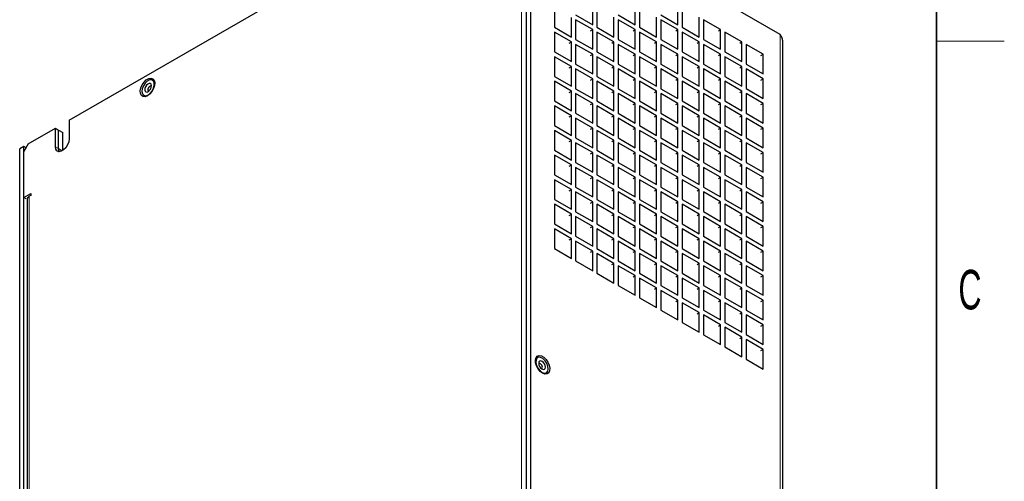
# Model space of a CAD drawing. Header units: millimetres. Extents: x 5 to 418, y 2 to 292.
# Tile 18 of 19: x 327 to 414, y 153 to 194. Entities that reach past the tile are written whole.
import ezdxf

# ---------------------------------------------------------------- set-up
doc = ezdxf.new("R2010")
doc.units = ezdxf.units.MM
doc.layers.add('SLD-0', color=7, linetype='Continuous')
doc.styles.add('SLDTEXTSTYLE0', font='TXT', dxfattribs={"width": 0.605})

msp = doc.modelspace()

# ---------------------------------------------------------------- linework, layer by layer
at = {"color": 7, "linetype": 'Continuous', "lineweight": 25}
for p, q in [((331.2249, 185.2374), (367.7116, 206.3007)), ((371.7185, 122.6049), (371.7185, 205.3477)), ((372.0956, 122.8226), (372.0956, 205.5654)), ((394.1574, 192.8294), (372.0956, 205.5654)), ((377.5639, 193.6989), (377.5639, 195.4408)), ((381.3352, 193.6992), (381.3352, 195.4412)), ((385.1064, 193.6996), (385.1064, 195.4415)), ((374.1698, 195.2227), (374.1698, 193.4808)), ((376.0554, 194.5697), (377.5639, 193.6989)), ((377.9411, 195.2231), (377.9411, 193.4811)), ((379.8267, 194.57), (381.3352, 193.6992)), ((381.7123, 195.2235), (381.7123, 193.4815)), ((383.5979, 194.5704), (385.1064, 193.6996)), ((385.4835, 195.2238), (385.4835, 193.4819)), ((375.6783, 192.61), (375.6783, 194.3519)), ((376.0554, 194.1342), (376.0554, 192.3922)), ((377.5639, 193.2634), (376.0554, 194.1342)), ((379.4495, 192.6103), (379.4495, 194.3523)), ((379.8267, 194.1346), (379.8267, 192.3926)), ((381.3352, 193.2637), (379.8267, 194.1346)), ((383.2208, 192.6107), (383.2208, 194.3526)), ((383.5979, 194.1349), (383.5979, 192.393)), ((385.1064, 193.2641), (383.5979, 194.1349)), ((386.992, 192.611), (386.992, 194.353)), ((387.3691, 194.1353), (387.3691, 192.3933)), ((388.8776, 193.2644), (387.3691, 194.1353)), ((374.1698, 193.4808), (375.6783, 192.61)), ((374.1698, 193.0453), (374.1698, 191.3034)), ((375.6783, 192.1745), (374.1698, 193.0453)), ((377.3754, 193.1545), (377.5639, 193.2634)), ((377.5639, 191.5214), (377.5639, 193.2634)), ((377.9411, 193.4811), (379.4495, 192.6103)), ((377.9411, 193.0457), (377.9411, 191.3037)), ((379.4495, 192.1748), (377.9411, 193.0457)), ((381.1466, 193.1549), (381.3352, 193.2637)), ((381.3352, 191.5218), (381.3352, 193.2637)), ((381.7123, 193.4815), (383.2208, 192.6107)), ((381.7123, 193.046), (381.7123, 191.3041)), ((383.2208, 192.1752), (381.7123, 193.046)), ((384.9178, 193.1552), (385.1064, 193.2641)), ((385.1064, 191.5221), (385.1064, 193.2641)), ((385.4835, 193.4819), (386.992, 192.611)), ((385.4835, 193.0464), (385.4835, 191.3044)), ((386.992, 192.1755), (385.4835, 193.0464)), ((388.6891, 193.1556), (388.8776, 193.2644)), ((388.8776, 191.5225), (388.8776, 193.2644)), ((389.2548, 193.0467), (389.2548, 191.3048)), ((390.7633, 192.1759), (389.2548, 193.0467)), ((375.4897, 192.0656), (375.6783, 192.1745)), ((375.6783, 190.4325), (375.6783, 192.1745)), ((376.0554, 192.3922), (377.5639, 191.5214)), ((376.0554, 191.9568), (376.0554, 190.2148)), ((377.5639, 191.0859), (376.0554, 191.9568)), ((379.261, 192.066), (379.4495, 192.1748)), ((379.4495, 190.4329), (379.4495, 192.1748)), ((379.8267, 192.3926), (381.3352, 191.5218)), ((379.8267, 191.9571), (379.8267, 190.2152)), ((381.3352, 191.0863), (379.8267, 191.9571)), ((383.0322, 192.0663), (383.2208, 192.1752)), ((383.2208, 190.4332), (383.2208, 192.1752)), ((383.5979, 192.393), (385.1064, 191.5221)), ((383.5979, 191.9575), (383.5979, 190.2155)), ((385.1064, 191.0866), (383.5979, 191.9575)), ((386.8035, 192.0667), (386.992, 192.1755)), ((386.992, 190.4336), (386.992, 192.1755)), ((387.3691, 192.3933), (388.8776, 191.5225)), ((387.3691, 191.9578), (387.3691, 190.2159)), ((388.8776, 191.087), (387.3691, 191.9578)), ((390.5747, 192.067), (390.7633, 192.1759)), ((390.7633, 190.4339), (390.7633, 192.1759)), ((391.1404, 191.9582), (391.1404, 190.2162)), ((392.6489, 191.0873), (391.1404, 191.9582)), ((394.3917, 110.0868), (394.3917, 192.1763)), ((374.1698, 191.3034), (375.6783, 190.4325)), ((377.3754, 190.9771), (377.5639, 191.0859)), ((377.5639, 189.344), (377.5639, 191.0859)), ((377.9411, 191.3037), (379.4495, 190.4329)), ((381.1466, 190.9774), (381.3352, 191.0863)), ((381.3352, 189.3443), (381.3352, 191.0863)), ((381.7123, 191.3041), (383.2208, 190.4332)), ((384.9178, 190.9778), (385.1064, 191.0866)), ((385.1064, 189.3447), (385.1064, 191.0866)), ((385.4835, 191.3044), (386.992, 190.4336)), ((388.6891, 190.9781), (388.8776, 191.087)), ((388.8776, 189.345), (388.8776, 191.087)), ((389.2548, 191.3048), (390.7633, 190.4339)), ((392.4603, 190.9785), (392.6489, 191.0873)), ((392.6489, 189.3454), (392.6489, 191.0873)), ((374.1698, 190.8679), (374.1698, 189.1259)), ((375.6783, 189.997), (374.1698, 190.8679)), ((376.0554, 190.2148), (377.5639, 189.344)), ((377.9411, 190.8682), (377.9411, 189.1263)), ((379.4495, 189.9974), (377.9411, 190.8682)), ((379.8267, 190.2152), (381.3352, 189.3443)), ((381.7123, 190.8686), (381.7123, 189.1266)), ((383.2208, 189.9977), (381.7123, 190.8686)), ((383.5979, 190.2155), (385.1064, 189.3447)), ((385.4835, 190.8689), (385.4835, 189.127)), ((386.992, 189.9981), (385.4835, 190.8689)), ((387.3691, 190.2159), (388.8776, 189.345)), ((389.2548, 190.8693), (389.2548, 189.1273)), ((390.7633, 189.9984), (389.2548, 190.8693)), ((391.1404, 190.2162), (392.6489, 189.3454)), ((375.4897, 189.8882), (375.6783, 189.997)), ((375.6783, 188.2551), (375.6783, 189.997)), ((376.0554, 189.7793), (376.0554, 188.0374)), ((377.5639, 188.9085), (376.0554, 189.7793)), ((379.261, 189.8885), (379.4495, 189.9974)), ((379.4495, 188.2554), (379.4495, 189.9974)), ((379.8267, 189.7797), (379.8267, 188.0377)), ((381.3352, 188.9088), (379.8267, 189.7797)), ((383.0322, 189.8889), (383.2208, 189.9977)), ((383.2208, 188.2558), (383.2208, 189.9977)), ((383.5979, 189.78), (383.5979, 188.0381)), ((385.1064, 188.9092), (383.5979, 189.78)), ((386.8035, 189.8892), (386.992, 189.9981)), ((386.992, 188.2561), (386.992, 189.9981)), ((387.3691, 189.7804), (387.3691, 188.0384)), ((388.8776, 188.9095), (387.3691, 189.7804)), ((390.5747, 189.8896), (390.7633, 189.9984)), ((390.7633, 188.2565), (390.7633, 189.9984)), ((391.1404, 189.7807), (391.1404, 188.0388)), ((392.6489, 188.9099), (391.1404, 189.7807)), ((374.1698, 189.1259), (375.6783, 188.2551)), ((374.1698, 188.6904), (374.1698, 186.9485)), ((375.6783, 187.8196), (374.1698, 188.6904)), ((377.3754, 188.7996), (377.5639, 188.9085)), ((377.5639, 187.1665), (377.5639, 188.9085)), ((377.9411, 189.1263), (379.4495, 188.2554)), ((377.9411, 188.6908), (377.9411, 186.9488)), ((379.4495, 187.8199), (377.9411, 188.6908)), ((381.1466, 188.8), (381.3352, 188.9088)), ((381.3352, 187.1669), (381.3352, 188.9088)), ((381.7123, 189.1266), (383.2208, 188.2558)), ((381.7123, 188.6911), (381.7123, 186.9492)), ((383.2208, 187.8203), (381.7123, 188.6911)), ((384.9178, 188.8003), (385.1064, 188.9092)), ((385.1064, 187.1672), (385.1064, 188.9092)), ((385.4835, 189.127), (386.992, 188.2561)), ((385.4835, 188.6915), (385.4835, 186.9495)), ((386.992, 187.8206), (385.4835, 188.6915)), ((388.6891, 188.8007), (388.8776, 188.9095)), ((388.8776, 187.1676), (388.8776, 188.9095)), ((389.2548, 189.1273), (390.7633, 188.2565)), ((389.2548, 188.6918), (389.2548, 186.9499)), ((390.7633, 187.821), (389.2548, 188.6918)), ((392.4603, 188.801), (392.6489, 188.9099)), ((392.6489, 187.1679), (392.6489, 188.9099)), ((375.4897, 187.7107), (375.6783, 187.8196)), ((375.6783, 186.0776), (375.6783, 187.8196)), ((376.0554, 188.0374), (377.5639, 187.1665)), ((376.0554, 187.6019), (376.0554, 185.8599)), ((377.5639, 186.731), (376.0554, 187.6019)), ((379.261, 187.7111), (379.4495, 187.8199)), ((379.4495, 186.078), (379.4495, 187.8199)), ((379.8267, 188.0377), (381.3352, 187.1669)), ((379.8267, 187.6022), (379.8267, 185.8603)), ((381.3352, 186.7314), (379.8267, 187.6022)), ((383.0322, 187.7114), (383.2208, 187.8203)), ((383.2208, 186.0783), (383.2208, 187.8203)), ((383.5979, 188.0381), (385.1064, 187.1672)), ((383.5979, 187.6026), (383.5979, 185.8606)), ((385.1064, 186.7317), (383.5979, 187.6026)), ((386.8035, 187.7118), (386.992, 187.8206)), ((386.992, 186.0787), (386.992, 187.8206)), ((387.3691, 188.0384), (388.8776, 187.1676)), ((387.3691, 187.6029), (387.3691, 185.861)), ((388.8776, 186.7321), (387.3691, 187.6029)), ((390.5747, 187.7121), (390.7633, 187.821)), ((390.7633, 186.079), (390.7633, 187.821)), ((391.1404, 188.0388), (392.6489, 187.1679)), ((391.1404, 187.6033), (391.1404, 185.8613)), ((392.6489, 186.7325), (391.1404, 187.6033)), ((374.1698, 186.9485), (375.6783, 186.0776)), ((377.3754, 186.6222), (377.5639, 186.731)), ((377.5639, 184.9891), (377.5639, 186.731)), ((377.9411, 186.9488), (379.4495, 186.078)), ((381.1466, 186.6225), (381.3352, 186.7314)), ((381.3352, 184.9894), (381.3352, 186.7314)), ((381.7123, 186.9492), (383.2208, 186.0783)), ((384.9178, 186.6229), (385.1064, 186.7317)), ((385.1064, 184.9898), (385.1064, 186.7317)), ((385.4835, 186.9495), (386.992, 186.0787)), ((388.6891, 186.6232), (388.8776, 186.7321)), ((388.8776, 184.9901), (388.8776, 186.7321)), ((389.2548, 186.9499), (390.7633, 186.079)), ((392.4603, 186.6236), (392.6489, 186.7325)), ((392.6489, 184.9905), (392.6489, 186.7325)), ((374.1698, 186.513), (374.1698, 184.771)), ((375.6783, 185.6421), (374.1698, 186.513)), ((376.0554, 185.8599), (377.5639, 184.9891)), ((377.9411, 186.5133), (377.9411, 184.7714)), ((379.4495, 185.6425), (377.9411, 186.5133)), ((379.8267, 185.8603), (381.3352, 184.9894)), ((381.7123, 186.5137), (381.7123, 184.7717)), ((383.2208, 185.6429), (381.7123, 186.5137)), ((383.5979, 185.8606), (385.1064, 184.9898)), ((385.4835, 186.514), (385.4835, 184.7721)), ((386.992, 185.6432), (385.4835, 186.514)), ((387.3691, 185.861), (388.8776, 184.9901)), ((389.2548, 186.5144), (389.2548, 184.7724)), ((390.7633, 185.6436), (389.2548, 186.5144)), ((391.1404, 185.8613), (392.6489, 184.9905)), ((331.2249, 185.2374), (331.2249, 183.6043)), ((375.4897, 185.5333), (375.6783, 185.6421)), ((375.6783, 183.9002), (375.6783, 185.6421)), ((376.0554, 185.4244), (376.0554, 183.6825)), ((377.5639, 184.5536), (376.0554, 185.4244)), ((379.261, 185.5336), (379.4495, 185.6425)), ((379.4495, 183.9005), (379.4495, 185.6425)), ((379.8267, 185.4248), (379.8267, 183.6828)), ((381.3352, 184.554), (379.8267, 185.4248)), ((383.0322, 185.534), (383.2208, 185.6429)), ((383.2208, 183.9009), (383.2208, 185.6429)), ((383.5979, 185.4251), (383.5979, 183.6832)), ((385.1064, 184.5543), (383.5979, 185.4251)), ((386.8035, 185.5343), (386.992, 185.6432)), ((386.992, 183.9013), (386.992, 185.6432)), ((387.3691, 185.4255), (387.3691, 183.6835)), ((388.8776, 184.5547), (387.3691, 185.4255)), ((390.5747, 185.5347), (390.7633, 185.6436)), ((390.7633, 183.9016), (390.7633, 185.6436)), ((391.1404, 185.4258), (391.1404, 183.6839)), ((392.6489, 184.555), (391.1404, 185.4258)), ((327.5951, 183.1419), (329.9992, 184.5298)), ((329.9992, 182.8967), (329.9992, 184.5298)), ((329.9992, 184.5298), (330.2821, 184.3665)), ((330.2821, 182.7335), (330.2821, 184.3665)), ((330.2821, 184.3665), (330.6592, 184.1488)), ((330.6592, 182.5722), (330.6592, 184.1488)), ((374.1698, 184.771), (375.6783, 183.9002)), ((374.1698, 184.3355), (374.1698, 182.5936)), ((375.6783, 183.4647), (374.1698, 184.3355)), ((377.3754, 184.4447), (377.5639, 184.5536)), ((377.5639, 182.8116), (377.5639, 184.5536)), ((377.9411, 184.7714), (379.4495, 183.9005)), ((377.9411, 184.3359), (377.9411, 182.5939)), ((379.4495, 183.4651), (377.9411, 184.3359)), ((381.1466, 184.4451), (381.3352, 184.554)), ((381.3352, 182.812), (381.3352, 184.554)), ((381.7123, 184.7717), (383.2208, 183.9009)), ((381.7123, 184.3362), (381.7123, 182.5943)), ((383.2208, 183.4654), (381.7123, 184.3362)), ((384.9178, 184.4455), (385.1064, 184.5543)), ((385.1064, 182.8124), (385.1064, 184.5543)), ((385.4835, 184.7721), (386.992, 183.9013)), ((385.4835, 184.3366), (385.4835, 182.5946)), ((386.992, 183.4658), (385.4835, 184.3366)), ((388.6891, 184.4458), (388.8776, 184.5547)), ((388.8776, 182.8127), (388.8776, 184.5547)), ((389.2548, 184.7724), (390.7633, 183.9016)), ((389.2548, 184.337), (389.2548, 182.595)), ((390.7633, 183.4661), (389.2548, 184.337)), ((392.4603, 184.4462), (392.6489, 184.555)), ((392.6489, 182.8131), (392.6489, 184.555)), ((327.5951, 183.1419), (327.2179, 182.4887)), ((375.4897, 183.3558), (375.6783, 183.4647)), ((375.6783, 181.7227), (375.6783, 183.4647)), ((376.0554, 183.6825), (377.5639, 182.8116)), ((376.0554, 183.247), (376.0554, 181.505)), ((377.5639, 182.3762), (376.0554, 183.247)), ((379.261, 183.3562), (379.4495, 183.4651)), ((379.4495, 181.7231), (379.4495, 183.4651)), ((379.8267, 183.6828), (381.3352, 182.812)), ((379.8267, 183.2473), (379.8267, 181.5054)), ((381.3352, 182.3765), (379.8267, 183.2473)), ((383.0322, 183.3566), (383.2208, 183.4654)), ((383.2208, 181.7235), (383.2208, 183.4654)), ((383.5979, 183.6832), (385.1064, 182.8124)), ((383.5979, 183.2477), (383.5979, 181.5057)), ((385.1064, 182.3769), (383.5979, 183.2477)), ((386.8035, 183.3569), (386.992, 183.4658)), ((386.992, 181.7238), (386.992, 183.4658)), ((387.3691, 183.6835), (388.8776, 182.8127)), ((387.3691, 183.2481), (387.3691, 181.5061)), ((388.8776, 182.3772), (387.3691, 183.2481)), ((390.5747, 183.3573), (390.7633, 183.4661)), ((390.7633, 181.7242), (390.7633, 183.4661)), ((391.1404, 183.6839), (392.6489, 182.8131)), ((391.1404, 183.2484), (391.1404, 181.5065)), ((392.6489, 182.3776), (391.1404, 183.2484)), ((327.2179, 182.9242), (326.8408, 182.7065)), ((326.8408, 93.4314), (326.8408, 182.7065)), ((327.2179, 93.6491), (327.2179, 182.9242)), ((327.4065, 182.8154), (327.2179, 182.9242)), ((327.2179, 178.406), (327.2179, 182.4887)), ((374.1698, 182.5936), (375.6783, 181.7227)), ((377.3754, 182.2673), (377.5639, 182.3762)), ((377.5639, 180.6342), (377.5639, 182.3762)), ((377.9411, 182.5939), (379.4495, 181.7231)), ((381.1466, 182.2677), (381.3352, 182.3765)), ((381.3352, 180.6346), (381.3352, 182.3765)), ((381.7123, 182.5943), (383.2208, 181.7235)), ((384.9178, 182.268), (385.1064, 182.3769)), ((385.1064, 180.6349), (385.1064, 182.3769)), ((385.4835, 182.5946), (386.992, 181.7238)), ((388.6891, 182.2684), (388.8776, 182.3772)), ((388.8776, 180.6353), (388.8776, 182.3772)), ((389.2548, 182.595), (390.7633, 181.7242)), ((392.4603, 182.2687), (392.6489, 182.3776)), ((392.6489, 180.6356), (392.6489, 182.3776)), ((374.1698, 182.1581), (374.1698, 180.4161)), ((375.6783, 181.2873), (374.1698, 182.1581)), ((376.0554, 181.505), (377.5639, 180.6342)), ((377.9411, 182.1584), (377.9411, 180.4165)), ((379.4495, 181.2876), (377.9411, 182.1584)), ((379.8267, 181.5054), (381.3352, 180.6346)), ((381.7123, 182.1588), (381.7123, 180.4168)), ((383.2208, 181.288), (381.7123, 182.1588)), ((383.5979, 181.5057), (385.1064, 180.6349)), ((385.4835, 182.1592), (385.4835, 180.4172)), ((386.992, 181.2883), (385.4835, 182.1592)), ((387.3691, 181.5061), (388.8776, 180.6353)), ((389.2548, 182.1595), (389.2548, 180.4176)), ((390.7633, 181.2887), (389.2548, 182.1595)), ((391.1404, 181.5065), (392.6489, 180.6356)), ((375.4897, 181.1784), (375.6783, 181.2873)), ((375.6783, 179.5453), (375.6783, 181.2873)), ((376.0554, 181.0695), (376.0554, 179.3276)), ((377.5639, 180.1987), (376.0554, 181.0695)), ((379.261, 181.1788), (379.4495, 181.2876)), ((379.4495, 179.5457), (379.4495, 181.2876)), ((379.8267, 181.0699), (379.8267, 179.3279)), ((381.3352, 180.1991), (379.8267, 181.0699)), ((383.0322, 181.1791), (383.2208, 181.288)), ((383.2208, 179.546), (383.2208, 181.288)), ((383.5979, 181.0703), (383.5979, 179.3283)), ((385.1064, 180.1994), (383.5979, 181.0703)), ((386.8035, 181.1795), (386.992, 181.2883)), ((386.992, 179.5464), (386.992, 181.2883)), ((387.3691, 181.0706), (387.3691, 179.3287)), ((388.8776, 180.1998), (387.3691, 181.0706)), ((390.5747, 181.1798), (390.7633, 181.2887)), ((390.7633, 179.5467), (390.7633, 181.2887)), ((391.1404, 181.071), (391.1404, 179.329)), ((392.6489, 180.2001), (391.1404, 181.071)), ((374.1698, 180.4161), (375.6783, 179.5453)), ((374.1698, 179.9807), (374.1698, 178.2387)), ((375.6783, 179.1098), (374.1698, 179.9807)), ((377.3754, 180.0899), (377.5639, 180.1987)), ((377.5639, 178.4568), (377.5639, 180.1987)), ((377.9411, 180.4165), (379.4495, 179.5457)), ((377.9411, 179.981), (377.9411, 178.2391)), ((379.4495, 179.1102), (377.9411, 179.981)), ((381.1466, 180.0902), (381.3352, 180.1991)), ((381.3352, 178.4571), (381.3352, 180.1991)), ((381.7123, 180.4168), (383.2208, 179.546)), ((381.7123, 179.9814), (381.7123, 178.2394)), ((383.2208, 179.1105), (381.7123, 179.9814)), ((384.9178, 180.0906), (385.1064, 180.1994)), ((385.1064, 178.4575), (385.1064, 180.1994)), ((385.4835, 180.4172), (386.992, 179.5464)), ((385.4835, 179.9817), (385.4835, 178.2398)), ((386.992, 179.1109), (385.4835, 179.9817)), ((388.6891, 180.0909), (388.8776, 180.1998)), ((388.8776, 178.4578), (388.8776, 180.1998)), ((389.2548, 180.4176), (390.7633, 179.5467)), ((389.2548, 179.9821), (389.2548, 178.2401)), ((390.7633, 179.1112), (389.2548, 179.9821)), ((392.4603, 180.0913), (392.6489, 180.2001)), ((392.6489, 178.4582), (392.6489, 180.2001)), ((327.2179, 178.406), (327.8308, 178.7598)), ((327.8308, 178.7598), (327.8308, 178.5965)), ((375.4897, 179.001), (375.6783, 179.1098)), ((375.6783, 177.3679), (375.6783, 179.1098)), ((376.0554, 179.3276), (377.5639, 178.4568)), ((376.0554, 178.8921), (376.0554, 177.1502)), ((377.5639, 178.0213), (376.0554, 178.8921)), ((379.261, 179.0013), (379.4495, 179.1102)), ((379.4495, 177.3682), (379.4495, 179.1102)), ((379.8267, 179.3279), (381.3352, 178.4571)), ((379.8267, 178.8925), (379.8267, 177.1505)), ((381.3352, 178.0216), (379.8267, 178.8925)), ((383.0322, 179.0017), (383.2208, 179.1105)), ((383.2208, 177.3686), (383.2208, 179.1105)), ((383.5979, 179.3283), (385.1064, 178.4575)), ((383.5979, 178.8928), (383.5979, 177.1509)), ((385.1064, 178.022), (383.5979, 178.8928)), ((386.8035, 179.002), (386.992, 179.1109)), ((386.992, 177.3689), (386.992, 179.1109)), ((387.3691, 179.3287), (388.8776, 178.4578)), ((387.3691, 178.8932), (387.3691, 177.1512)), ((388.8776, 178.0223), (387.3691, 178.8932)), ((390.5747, 179.0024), (390.7633, 179.1112)), ((390.7633, 177.3693), (390.7633, 179.1112)), ((391.1404, 179.329), (392.6489, 178.4582)), ((391.1404, 178.8935), (391.1404, 177.1516)), ((392.6489, 178.0227), (391.1404, 178.8935)), ((327.4065, 178.2972), (327.2179, 178.406)), ((327.4941, 178.2427), (327.4941, 98.3306)), ((327.8308, 178.5965), (327.6893, 178.5149)), ((374.1698, 178.2387), (375.6783, 177.3679)), ((377.3754, 177.9124), (377.5639, 178.0213)), ((377.5639, 176.2793), (377.5639, 178.0213)), ((377.9411, 178.2391), (379.4495, 177.3682)), ((381.1466, 177.9128), (381.3352, 178.0216)), ((381.3352, 176.2797), (381.3352, 178.0216)), ((381.7123, 178.2394), (383.2208, 177.3686)), ((384.9178, 177.9131), (385.1064, 178.022)), ((385.1064, 176.28), (385.1064, 178.022)), ((385.4835, 178.2398), (386.992, 177.3689)), ((388.6891, 177.9135), (388.8776, 178.0223)), ((388.8776, 176.2804), (388.8776, 178.0223)), ((389.2548, 178.2401), (390.7633, 177.3693)), ((392.4603, 177.9138), (392.6489, 178.0227)), ((392.6489, 176.2807), (392.6489, 178.0227)), ((374.1698, 177.8032), (374.1698, 176.0613)), ((375.6783, 176.9324), (374.1698, 177.8032)), ((376.0554, 177.1502), (377.5639, 176.2793)), ((377.9411, 177.8036), (377.9411, 176.0616)), ((379.4495, 176.9327), (377.9411, 177.8036)), ((379.8267, 177.1505), (381.3352, 176.2797)), ((381.7123, 177.8039), (381.7123, 176.062)), ((383.2208, 176.9331), (381.7123, 177.8039)), ((383.5979, 177.1509), (385.1064, 176.28)), ((385.4835, 177.8043), (385.4835, 176.0623)), ((386.992, 176.9334), (385.4835, 177.8043)), ((386.8035, 176.8246), (386.992, 176.9334)), ((386.992, 175.1915), (386.992, 176.9334)), ((387.3691, 177.1512), (388.8776, 176.2804)), ((389.2548, 177.8046), (389.2548, 176.0627)), ((390.7633, 176.9338), (389.2548, 177.8046)), ((390.5747, 176.8249), (390.7633, 176.9338)), ((390.7633, 175.1918), (390.7633, 176.9338)), ((391.1404, 177.1516), (392.6489, 176.2807)), ((375.4897, 176.8235), (375.6783, 176.9324)), ((375.6783, 175.1904), (375.6783, 176.9324)), ((376.0554, 176.7147), (376.0554, 174.9727)), ((377.5639, 175.8438), (376.0554, 176.7147)), ((377.9411, 176.0616), (379.4495, 175.1908)), ((379.261, 176.8239), (379.4495, 176.9327)), ((379.4495, 175.1908), (379.4495, 176.9327)), ((379.8267, 176.715), (379.8267, 174.9731)), ((381.3352, 175.8442), (379.8267, 176.715)), ((381.7123, 176.062), (383.2208, 175.1911)), ((383.0322, 176.8242), (383.2208, 176.9331)), ((383.2208, 175.1911), (383.2208, 176.9331)), ((383.5979, 176.7154), (383.5979, 174.9734)), ((385.1064, 175.8445), (383.5979, 176.7154)), ((385.4835, 176.0623), (386.992, 175.1915)), ((387.3691, 176.7157), (387.3691, 174.9738)), ((388.8776, 175.8449), (387.3691, 176.7157)), ((389.2548, 176.0627), (390.7633, 175.1918)), ((391.1404, 176.7161), (391.1404, 174.9741)), ((392.6489, 175.8452), (391.1404, 176.7161)), ((374.1698, 176.0613), (375.6783, 175.1904)), ((374.1698, 175.6258), (374.1698, 173.8838)), ((375.6783, 174.7549), (374.1698, 175.6258)), ((377.3754, 175.735), (377.5639, 175.8438)), ((377.5639, 174.1019), (377.5639, 175.8438)), ((377.9411, 175.6261), (377.9411, 173.8842)), ((379.4495, 174.7553), (377.9411, 175.6261)), ((381.1466, 175.7353), (381.3352, 175.8442)), ((381.3352, 174.1022), (381.3352, 175.8442)), ((381.7123, 175.6265), (381.7123, 173.8845)), ((383.2208, 174.7556), (381.7123, 175.6265)), ((384.9178, 175.7357), (385.1064, 175.8445)), ((385.1064, 174.1026), (385.1064, 175.8445)), ((385.4835, 175.6268), (385.4835, 173.8849)), ((386.992, 174.756), (385.4835, 175.6268)), ((388.6891, 175.736), (388.8776, 175.8449)), ((388.8776, 174.1029), (388.8776, 175.8449)), ((389.2548, 175.6272), (389.2548, 173.8852)), ((390.7633, 174.7563), (389.2548, 175.6272)), ((392.4603, 175.7364), (392.6489, 175.8452)), ((392.6489, 174.1033), (392.6489, 175.8452)), ((375.4897, 174.6461), (375.6783, 174.7549)), ((375.6783, 173.013), (375.6783, 174.7549)), ((376.0554, 174.9727), (377.5639, 174.1019)), ((376.0554, 174.5372), (376.0554, 172.7953)), ((377.5639, 173.6664), (376.0554, 174.5372)), ((379.261, 174.6464), (379.4495, 174.7553)), ((379.4495, 173.0133), (379.4495, 174.7553)), ((379.8267, 174.9731), (381.3352, 174.1022)), ((379.8267, 174.5376), (379.8267, 172.7956)), ((381.3352, 173.6667), (379.8267, 174.5376)), ((383.0322, 174.6468), (383.2208, 174.7556)), ((383.2208, 173.0137), (383.2208, 174.7556)), ((383.5979, 174.9734), (385.1064, 174.1026)), ((383.5979, 174.5379), (383.5979, 172.796)), ((385.1064, 173.6671), (383.5979, 174.5379)), ((386.8035, 174.6471), (386.992, 174.756)), ((386.992, 173.014), (386.992, 174.756)), ((387.3691, 174.9738), (388.8776, 174.1029)), ((387.3691, 174.5383), (387.3691, 172.7963)), ((388.8776, 173.6674), (387.3691, 174.5383)), ((390.5747, 174.6475), (390.7633, 174.7563)), ((390.7633, 173.0144), (390.7633, 174.7563)), ((391.1404, 174.9741), (392.6489, 174.1033)), ((391.1404, 174.5386), (391.1404, 172.7967)), ((392.6489, 173.6678), (391.1404, 174.5386)), ((374.1698, 173.8838), (375.6783, 173.013)), ((377.3754, 173.5575), (377.5639, 173.6664)), ((377.5639, 171.9244), (377.5639, 173.6664)), ((377.9411, 173.8842), (379.4495, 173.0133)), ((377.9411, 173.4487), (377.9411, 171.7067)), ((379.4495, 172.5778), (377.9411, 173.4487)), ((381.1466, 173.5579), (381.3352, 173.6667)), ((381.3352, 171.9248), (381.3352, 173.6667)), ((381.7123, 173.8845), (383.2208, 173.0137)), ((381.7123, 173.449), (381.7123, 171.7071)), ((383.2208, 172.5782), (381.7123, 173.449)), ((384.9178, 173.5582), (385.1064, 173.6671)), ((385.1064, 171.9251), (385.1064, 173.6671)), ((385.4835, 173.8849), (386.992, 173.014)), ((385.4835, 173.4494), (385.4835, 171.7074)), ((386.992, 172.5786), (385.4835, 173.4494)), ((388.6891, 173.5586), (388.8776, 173.6674)), ((388.8776, 171.9255), (388.8776, 173.6674)), ((389.2548, 173.8852), (390.7633, 173.0144)), ((389.2548, 173.4497), (389.2548, 171.7078)), ((390.7633, 172.5789), (389.2548, 173.4497)), ((392.4603, 173.5589), (392.6489, 173.6678)), ((392.6489, 171.9258), (392.6489, 173.6678)), ((376.0554, 172.7953), (377.5639, 171.9244)), ((379.261, 172.469), (379.4495, 172.5778)), ((379.4495, 170.8359), (379.4495, 172.5778)), ((379.8267, 172.7956), (381.3352, 171.9248)), ((383.0322, 172.4693), (383.2208, 172.5782)), ((383.2208, 170.8362), (383.2208, 172.5782)), ((383.5979, 172.796), (385.1064, 171.9251)), ((386.8035, 172.4697), (386.992, 172.5786)), ((386.992, 170.8366), (386.992, 172.5786)), ((387.3691, 172.7963), (388.8776, 171.9255)), ((390.5747, 172.4701), (390.7633, 172.5789)), ((390.7633, 170.837), (390.7633, 172.5789)), ((391.1404, 172.7967), (392.6489, 171.9258)), ((377.9411, 171.7067), (379.4495, 170.8359)), ((379.8267, 172.3601), (379.8267, 170.6182)), ((381.3352, 171.4893), (379.8267, 172.3601)), ((381.7123, 171.7071), (383.2208, 170.8362)), ((383.5979, 172.3605), (383.5979, 170.6185)), ((385.1064, 171.4897), (383.5979, 172.3605)), ((385.4835, 171.7074), (386.992, 170.8366)), ((387.3691, 172.3608), (387.3691, 170.6189)), ((388.8776, 171.49), (387.3691, 172.3608)), ((389.2548, 171.7078), (390.7633, 170.837)), ((391.1404, 172.3612), (391.1404, 170.6192)), ((392.6489, 171.4904), (391.1404, 172.3612)), ((381.1466, 171.3804), (381.3352, 171.4893)), ((381.3352, 169.7473), (381.3352, 171.4893)), ((381.7123, 171.2716), (381.7123, 169.5296)), ((383.2208, 170.4008), (381.7123, 171.2716)), ((384.9178, 171.3808), (385.1064, 171.4897)), ((385.1064, 169.7477), (385.1064, 171.4897)), ((385.4835, 171.2719), (385.4835, 169.53)), ((386.992, 170.4011), (385.4835, 171.2719)), ((388.6891, 171.3812), (388.8776, 171.49)), ((388.8776, 169.7481), (388.8776, 171.49)), ((389.2548, 171.2723), (389.2548, 169.5303)), ((390.7633, 170.4015), (389.2548, 171.2723)), ((392.4603, 171.3815), (392.6489, 171.4904)), ((392.6489, 169.7484), (392.6489, 171.4904)), ((379.8267, 170.6182), (381.3352, 169.7473)), ((383.0322, 170.2919), (383.2208, 170.4008)), ((383.2208, 168.6588), (383.2208, 170.4008)), ((383.5979, 170.6185), (385.1064, 169.7477)), ((383.5979, 170.183), (383.5979, 168.4411)), ((385.1064, 169.3122), (383.5979, 170.183)), ((386.8035, 170.2923), (386.992, 170.4011)), ((386.992, 168.6592), (386.992, 170.4011)), ((387.3691, 170.6189), (388.8776, 169.7481)), ((387.3691, 170.1834), (387.3691, 168.4414)), ((388.8776, 169.3126), (387.3691, 170.1834)), ((390.5747, 170.2926), (390.7633, 170.4015)), ((390.7633, 168.6595), (390.7633, 170.4015)), ((391.1404, 170.6192), (392.6489, 169.7484)), ((391.1404, 170.1838), (391.1404, 168.4418)), ((392.6489, 169.3129), (391.1404, 170.1838)), ((381.7123, 169.5296), (383.2208, 168.6588)), ((384.9178, 169.2034), (385.1064, 169.3122)), ((385.1064, 167.5703), (385.1064, 169.3122)), ((385.4835, 169.53), (386.992, 168.6592)), ((385.4835, 169.0945), (385.4835, 167.3525)), ((386.992, 168.2237), (385.4835, 169.0945)), ((388.6891, 169.2037), (388.8776, 169.3126)), ((388.8776, 167.5706), (388.8776, 169.3126)), ((389.2548, 169.5303), (390.7633, 168.6595)), ((389.2548, 169.0949), (389.2548, 167.3529)), ((390.7633, 168.224), (389.2548, 169.0949)), ((392.4603, 169.2041), (392.6489, 169.3129)), ((392.6489, 167.571), (392.6489, 169.3129)), ((383.5979, 168.4411), (385.1064, 167.5703)), ((386.8035, 168.1148), (386.992, 168.2237)), ((386.992, 166.4817), (386.992, 168.2237)), ((387.3691, 168.4414), (388.8776, 167.5706)), ((390.5747, 168.1152), (390.7633, 168.224)), ((390.7633, 166.4821), (390.7633, 168.224)), ((391.1404, 168.4418), (392.6489, 167.571)), ((385.4835, 167.3525), (386.992, 166.4817)), ((387.3691, 168.006), (387.3691, 166.264)), ((388.8776, 167.1351), (387.3691, 168.006)), ((389.2548, 167.3529), (390.7633, 166.4821)), ((391.1404, 168.0063), (391.1404, 166.2644)), ((392.6489, 167.1355), (391.1404, 168.0063)), ((388.6891, 167.0263), (388.8776, 167.1351)), ((388.8776, 165.3932), (388.8776, 167.1351)), ((389.2548, 166.9174), (389.2548, 165.1755)), ((390.7633, 166.0466), (389.2548, 166.9174)), ((392.4603, 167.0266), (392.6489, 167.1355)), ((392.6489, 165.3935), (392.6489, 167.1355)), ((387.3691, 166.264), (388.8776, 165.3932)), ((390.5747, 165.9377), (390.7633, 166.0466)), ((390.7633, 164.3046), (390.7633, 166.0466)), ((391.1404, 166.2644), (392.6489, 165.3935)), ((391.1404, 165.8289), (391.1404, 164.0869)), ((392.6489, 164.958), (391.1404, 165.8289)), ((389.2548, 165.1755), (390.7633, 164.3046)), ((392.4603, 164.8492), (392.6489, 164.958)), ((392.6489, 163.2161), (392.6489, 164.958)), ((391.1404, 164.0869), (392.6489, 163.2161))]:
    msp.add_line(p, q, dxfattribs=at)
at = {"color": 7, "linetype": 'Continuous', "lineweight": 18}
for p, q in [((371.2471, 123.7481), (371.2471, 203.6602)), ((394.1574, 110.0866), (394.1574, 192.8294)), ((329.9992, 182.8967), (330.2821, 182.7335)), ((330.6121, 182.5429), (330.2821, 182.7335)), ((327.6893, 178.5149), (327.6893, 98.6027))]:
    msp.add_line(p, q, dxfattribs=at)
at = {"color": 7, "linetype": 'Continuous', "lineweight": 25, "flags": 128}
for points in [[(338.1545, 187.4087), (337.9463, 187.3287), (337.7607, 187.3375), (337.6178, 187.4343), (337.533, 187.6085), (337.5156, 187.8413), (337.5674, 188.1075), (337.6828, 188.3782), (337.8494, 188.624), (338.049, 188.8184), (338.26, 188.9402), (338.4596, 188.9763), (338.6262, 188.9228), (338.7416, 188.7854), (338.7934, 188.579), (338.776, 188.3261), (338.6912, 188.054), (338.5483, 187.7921), (338.3627, 187.569), (338.1545, 187.4087)], [(337.792, 188.2855), (337.6923, 188.0264), (337.6625, 187.7797), (337.7064, 187.5786), (337.8182, 187.4503), (337.9828, 187.4121), (338.1779, 187.4693), (338.3772, 187.6139), (338.5538, 187.8267), (338.6838, 188.0787), (338.7497, 188.3359), (338.7425, 188.5637), (338.6633, 188.7313), (338.5227, 188.8159), (338.3398, 188.8063), (338.1391, 188.7036), (337.9479, 188.5218), (337.792, 188.2855)], [(337.9825, 188.2088), (337.9262, 188.0593), (337.913, 187.9187), (337.9448, 187.8084), (338.0168, 187.7452), (338.1181, 187.7387), (338.2332, 187.7898), (338.3446, 187.8909), (338.4354, 188.0265), (338.4917, 188.1759), (338.5049, 188.3165), (338.4731, 188.4268), (338.4011, 188.49), (338.2998, 188.4966), (338.1847, 188.4454), (338.0733, 188.3444), (337.9825, 188.2088)], [(338.2151, 188.0921), (338.1839, 188.009), (338.1765, 187.9309), (338.1942, 187.8697), (338.2342, 187.8345), (338.2848, 187.8299)], [(338.4961, 188.1958), (338.4877, 188.2132), (338.4477, 188.2483), (338.3914, 188.252), (338.3275, 188.2235), (338.2656, 188.1674), (338.2151, 188.0921)], [(331.2249, 183.6043), (331.1879, 183.3409), (331.0815, 183.0666), (330.9185, 182.8145), (330.7185, 182.615), (330.5056, 182.4922), (330.3056, 182.4608), (330.1426, 182.5246), (330.0362, 182.676), (329.9992, 182.8967)], [(330.3439, 182.4594), (330.319, 182.5128), (330.2821, 182.7335)], [(330.2821, 182.7335), (330.319, 182.5128), (330.3439, 182.4594)], [(373.1327, 162.855), (372.9246, 163.0153), (372.7389, 163.2384), (372.596, 163.5002), (372.5112, 163.7723), (372.4938, 164.0253), (372.5456, 164.2316), (372.661, 164.369), (372.8276, 164.4226), (373.0272, 164.3865), (373.2383, 164.2646), (373.4379, 164.0703), (373.6044, 163.8244), (373.7198, 163.5538), (373.7716, 163.2876), (373.7542, 163.0548), (373.6694, 162.8805), (373.5265, 162.7838), (373.3409, 162.7749), (373.1327, 162.855)], [(373.5782, 163.0194), (373.6245, 163.2185), (373.597, 163.4643), (373.4995, 163.7235), (373.345, 163.9611), (373.1546, 164.1451), (372.9538, 164.2506), (372.7699, 164.2634), (372.6276, 164.1816), (372.5462, 164.0165), (372.5366, 163.7902), (372.6002, 163.5333), (372.7284, 163.2806), (372.9038, 163.0662), (373.1028, 162.9189), (373.2985, 162.8588), (373.4644, 162.8938), (373.5782, 163.0194)], [(373.3498, 163.2682), (373.3752, 163.3841), (373.3554, 163.5274), (373.2934, 163.6762), (373.1986, 163.808), (373.0856, 163.9025), (372.9714, 163.9456), (372.8735, 163.9305), (372.8068, 163.8596), (372.7814, 163.7437), (372.8012, 163.6004), (372.8632, 163.4515), (372.958, 163.3198), (373.071, 163.2252), (373.1852, 163.1822), (373.2831, 163.1973), (373.3498, 163.2682)], [(373.0971, 163.3234), (373.1112, 163.3878), (373.1002, 163.4674), (373.0658, 163.5501), (373.0131, 163.6233), (372.9503, 163.6758), (372.8869, 163.6997), (372.8325, 163.6913), (372.7955, 163.652), (372.7912, 163.6421)], [(373.0024, 163.2761), (373.0057, 163.2756), (373.0601, 163.284), (373.0971, 163.3234)]]:
    msp.add_lwpolyline(points, dxfattribs=at)
at = {"color": 7, "linetype": 'Continuous', "lineweight": 25}
msp.add_arc((327.8277, 178.2094), 0.3353, 114.374658, 174.305201, dxfattribs=at)
msp.add_open_spline([(394.3917, 192.1763), (394.3808, 192.2918), (394.3589, 192.523), (394.2246, 192.7273), (394.1574, 192.8294)], degree=3, dxfattribs=at)
at = {"layer": 'SLD-0', "lineweight": 35}
msp.add_line((408, 12), (408, 282.5), dxfattribs=at)
at = {"layer": 'SLD-0', "lineweight": 18}
msp.add_line((408, 192.25), (414, 192.25), dxfattribs=at)

# ---------------------------------------------------------------- texts
at = {"layer": 'SLD-0', "insert": (410.9597, 172.0011), "char_height": 3.5, "attachment_point": 2, "style": 'SLDTEXTSTYLE0'}
msp.add_mtext('C', dxfattribs=at)

doc.saveas('drawing.dxf')
